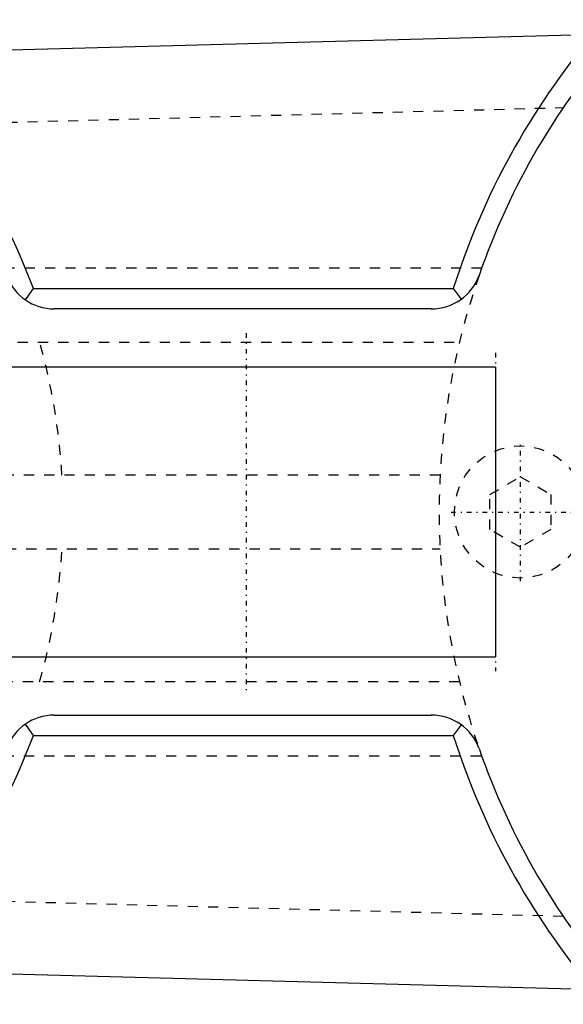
# Model space of a CAD drawing. Extents: x -342 to 171, y -70 to 70.
# Tile 6 of 8: x -112 to -59, y -48 to 48. Entities that reach past the tile are written whole.
import ezdxf

# ---------------------------------------------------------------- set-up
doc = ezdxf.new("R2010")
doc.units = 0
doc.linetypes.add('CENTER', pattern=[1.5, 0.45, -0.5, 0.05, -0.5])
doc.linetypes.add('DASHED', pattern=[2, 1, -1])
for name, color, linetype in [('AM_0', 7, 'CONTINUOUS'), ('AM_3', 7, 'DASHED'), ('AM_7', 7, 'CENTER')]:
    doc.layers.add(name, color=color, linetype=linetype)

msp = doc.modelspace()

# ---------------------------------------------------------------- linework, layer by layer
at = {"layer": 'AM_0', "color": 7, "linetype": 'CONTINUOUS'}
for p, q in [((-140.3, 44.802), (-1.284, 48.483)), ((-111.75, 20.878), (-110.966, 22)), ((-110.966, 22), (-69.606, 22)), ((-69.606, 22), (-68.834, 20.953)), ((-71.77, 20), (-108.92, 20)), ((-65.45, 14.25), (-170, 14.25)), ((-65.45, 14.25), (-65.45, -14.25)), ((-170, -14.25), (-65.45, -14.25)), ((-108.92, -20), (-71.77, -20)), ((-110.966, -22), (-111.75, -20.878)), ((-68.834, -20.953), (-69.606, -22)), ((-110.966, -22), (-69.606, -22)), ((-1.284, -48.483), (-140.3, -44.802))]:
    msp.add_line(p, q, dxfattribs=at)
for centre, radius, start, end in [((0, 0), 73, 139.88178, 162.4601), ((0, 0), 71, 138.43058, 160.84681), ((-170, 0), 63, 20.43878, 45.81662), ((-71.77, 25), 5, 270, 340.05909), ((-108.92, 25), 5, 200.79366, 270), ((-108.92, -25), 5, 90, 159.20634), ((-71.77, -25), 5, 19.94091, 90), ((-170, 0), 63, 314.18338, 339.56122), ((0, 0), 73, 197.5399, 220.11822), ((0, 0), 71, 199.15319, 221.56942)]:
    msp.add_arc(centre, radius, start, end, dxfattribs=at)
at = {"layer": 'AM_3', "color": 6, "linetype": 'DASHED'}
for p, q in [((-139.539, 37.69), (-58.777, 39.828)), ((-66.819, 24.005), (-127.903, 24.005)), ((-124.521, 16.735), (-69, 16.735)), ((-70.907, 3.635), (-121.677, 3.635)), ((-66, 1.732), (-63, 3.464)), ((-63, 3.464), (-60, 1.732)), ((-66, -1.732), (-66, 1.732)), ((-60, 1.732), (-60, -1.732)), ((-63, -3.464), (-66, -1.732)), ((-60, -1.732), (-63, -3.464)), ((-121.677, -3.635), (-70.907, -3.635)), ((-69, -16.735), (-124.521, -16.735)), ((-127.903, -24.005), (-66.819, -24.005)), ((-58.777, -39.828), (-139.539, -37.69))]:
    msp.add_line(p, q, dxfattribs=at)
msp.add_circle((-63, 0), 6.5, dxfattribs=at)
for centre, radius, start, end in [((0, 0), 71, 160.84681, 199.15319), ((-170, 0), 61.95, 3.36384, 15.67243), ((-170, 0), 61.95, 344.32757, 356.63616)]:
    msp.add_arc(centre, radius, start, end, dxfattribs=at)
at = {"layer": 'AM_7', "color": 4, "linetype": 'CENTER'}
for p, q in [((-90, 17.6), (-90, -17.6)), ((-65.45, 15.675), (-65.45, -15.675)), ((-63, -6.825), (-63, 6.825)), ((-69.825, 0), (-56.175, 0))]:
    msp.add_line(p, q, dxfattribs=at)

doc.saveas('drawing.dxf')
